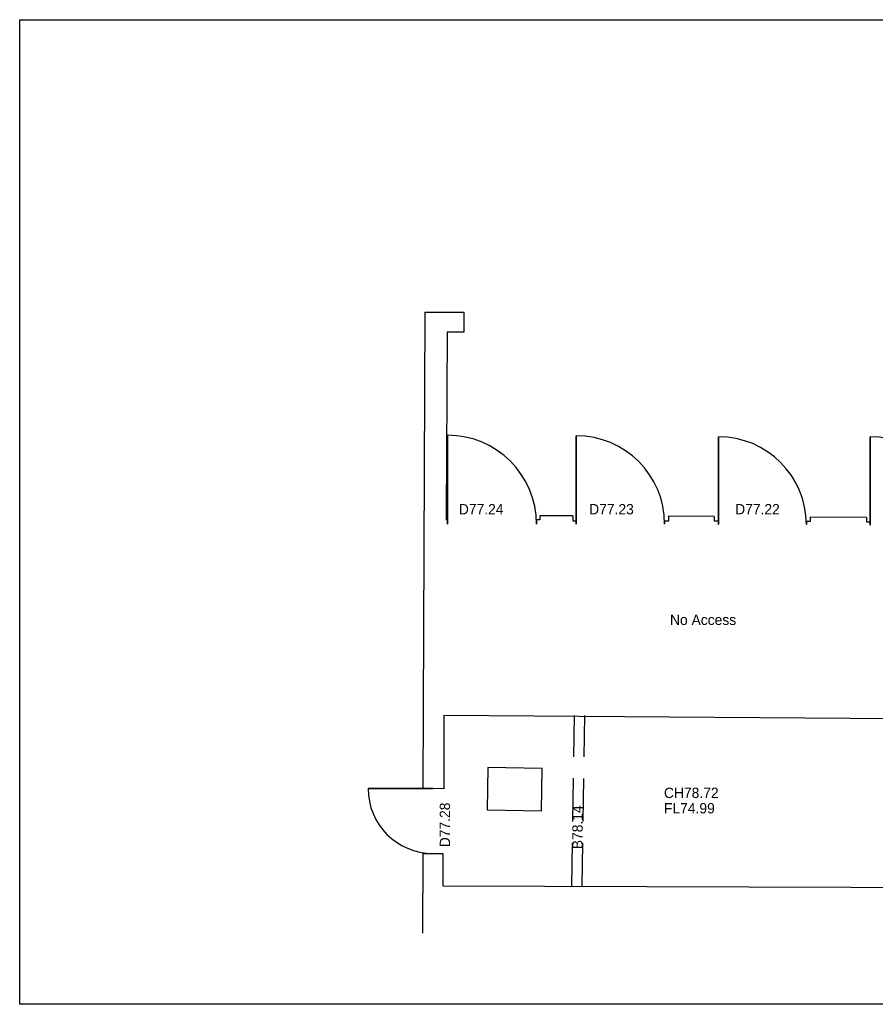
# Model space of a CAD drawing. Header units: metres. Extents: x 313915 to 314071, y 120624 to 120844.
# Tile 5 of 17: x 313938.59 to 313948.5, y 120679.12 to 120690.54. Entities that reach past the tile are written whole.
import ezdxf
from ezdxf.enums import TextEntityAlignment as Align

# ---------------------------------------------------------------- set-up
doc = ezdxf.new("R2010")
doc.units = ezdxf.units.M
doc.header["$MEASUREMENT"] = 0
doc.linetypes.add('DASHED', pattern=[0.75, 0.5, -0.25])
for name, color, linetype in [('Frame', 7, 'Continuous'), ('G-Beams', 30, 'DASHED'), ('G-Doors', 7, 'Continuous'), ('G-Wall', 3, 'Continuous'), ('Manhole', 7, 'Continuous'), ('Measured - Floor Level-Text', 7, 'Continuous')]:
    doc.layers.add(name, color=color, linetype=linetype)
doc.styles.add('FCDFNT9', font='txt')

# ---------------------------------------------------------------- blocks, each defined once
blk = doc.blocks.new('*U22')
blk.add_lwpolyline([(0, 0), (0, 1025), (0, 1025), (0, 0)], close=True)
blk.add_arc((0, 0), 1025, 0, 90)
blk = doc.blocks.new('*U25')
blk.add_lwpolyline([(0, 0), (0, 1018), (0, 1018), (0, 0)], close=True)
blk.add_arc((0, 0), 1018, 0, 90)
blk = doc.blocks.new('*U24')
blk.add_lwpolyline([(0, 0), (0, 1025), (0, 1025), (0, 0)], close=True)
blk.add_arc((0, 0), 1025, 0, 90)
blk = doc.blocks.new('*U23')
blk.add_lwpolyline([(0, 0), (0, 1030), (0, 1030), (0, 0)], close=True)
blk.add_arc((0, 0), 1030, 0, 90)
blk = doc.blocks.new('*U26')
blk.add_lwpolyline([(0, 0), (0, 752), (0, 752), (0, 0)], close=True)
blk.add_arc((0, 0), 752, 90, 180)

msp = doc.modelspace()

# ---------------------------------------------------------------- linework, layer by layer
at = {"layer": 'Frame'}
msp.add_lwpolyline([(313938.586, 120690.536), (313962.196, 120690.536), (313962.196, 120679.123), (313938.586, 120679.123)], close=True, dxfattribs=at)
at = {"layer": 'G-Beams'}
for points in [[(313944.984, 120680.493), (313945.014, 120682.471)], [(313945.104, 120680.491), (313945.134, 120682.469)]]:
    msp.add_lwpolyline(points, dxfattribs=at)
at = {"layer": 'G-Wall'}
for points in [[(313943.279, 120687.146), (313943.258, 120681.623)], [(313943.279, 120687.146), (313943.734, 120687.146), (313943.734, 120686.916), (313943.538, 120686.916)], [(313943.538, 120686.916), (313943.53, 120684.796)], [(313943.53, 120684.796), (313943.53, 120684.742), (313943.545, 120684.742), (313943.545, 120684.689)], [(313944.995, 120684.787), (313944.615, 120684.787), (313944.615, 120684.737), (313944.575, 120684.737), (313944.575, 120684.689)], [(313944.995, 120684.787), (313944.995, 120684.729), (313945.035, 120684.729), (313945.035, 120684.689)], [(313946.105, 120684.78), (313946.105, 120684.725), (313946.059, 120684.725), (313946.059, 120684.689)], [(313946.634, 120684.777), (313946.105, 120684.78)], [(313946.634, 120684.777), (313946.634, 120684.727), (313946.684, 120684.727), (313946.684, 120684.684)], [(313947.747, 120684.769), (313947.747, 120684.72), (313947.702, 120684.72), (313947.702, 120684.684)], [(313948.397, 120684.765), (313947.747, 120684.769)], [(313948.397, 120684.765), (313948.397, 120684.715), (313948.442, 120684.715), (313948.442, 120684.677)], [(313943.256, 120680.871), (313943.491, 120680.871), (313943.491, 120680.496), (313949.401, 120680.478), (313949.401, 120680.983), (313949.526, 120680.983), (313949.526, 120680.483), (313950.085, 120680.497), (313950.736, 120680.513), (313951.315, 120680.544), (313952.512, 120680.632), (313953.163, 120680.691), (313953.16, 120682.391), (313951.29, 120682.421), (313951.297, 120684.512), (313949.817, 120684.522), (313949.778, 120682.423), (313943.503, 120682.472), (313943.503, 120681.622)], [(313943.503, 120681.622), (313943.258, 120681.623)], [(313943.256, 120680.871), (313943.252, 120679.947)]]:
    msp.add_lwpolyline(points, dxfattribs=at)
at = {"layer": 'Manhole'}
msp.add_lwpolyline([(313944.639, 120681.857), (313944.01, 120681.869), (313944.003, 120681.379), (313944.632, 120681.367)], close=True, dxfattribs=at)

# ---------------------------------------------------------------- block references
at = {"layer": 'G-Doors', "xscale": 0.000999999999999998, "yscale": 0.000999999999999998, "zscale": 0.000999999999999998}
for name, p in [('*U23', (313943.545, 120684.689)), ('*U24', (313945.035, 120684.689)), ('*U25', (313946.684, 120684.684)), ('*U22', (313948.442, 120684.677))]:
    msp.add_blockref(name, p, dxfattribs=at)
at = {"layer": 'G-Doors', "xscale": 0.000999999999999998, "yscale": 0.000999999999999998, "zscale": 0.000999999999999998, "rotation": 89.78507198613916}
msp.add_blockref('*U26', (313943.376, 120681.623), dxfattribs=at)

# ---------------------------------------------------------------- texts
at = {"layer": 'Measured - Floor Level-Text', "style": 'FCDFNT9'}
for s, p in [('D77.24', (313943.675, 120684.862)), ('D77.23', (313945.185, 120684.862)), ('D77.22', (313946.877, 120684.862)), ('CH78.72', (313946.052, 120681.574, 65.957)), ('FL74.99', (313946.052, 120681.396, 65.957))]:
    msp.add_text(s, height=0.12, dxfattribs=at).set_placement(p, align=Align.MIDDLE_LEFT)
at = {"layer": 'Measured - Floor Level-Text', "color": 3, "style": 'FCDFNT9'}
msp.add_text('No Access', height=0.12, dxfattribs=at).set_placement((313946.122, 120683.58, 65.957), align=Align.MIDDLE_LEFT)
at = {"layer": 'Measured - Floor Level-Text', "style": 'FCDFNT9'}
for s, p in [('D77.28', (313943.513, 120680.944)), ('B78.14', (313945.05, 120680.921))]:
    msp.add_text(s, height=0.12, rotation=90, dxfattribs=at).set_placement(p, align=Align.MIDDLE_LEFT)

doc.saveas('drawing.dxf')
